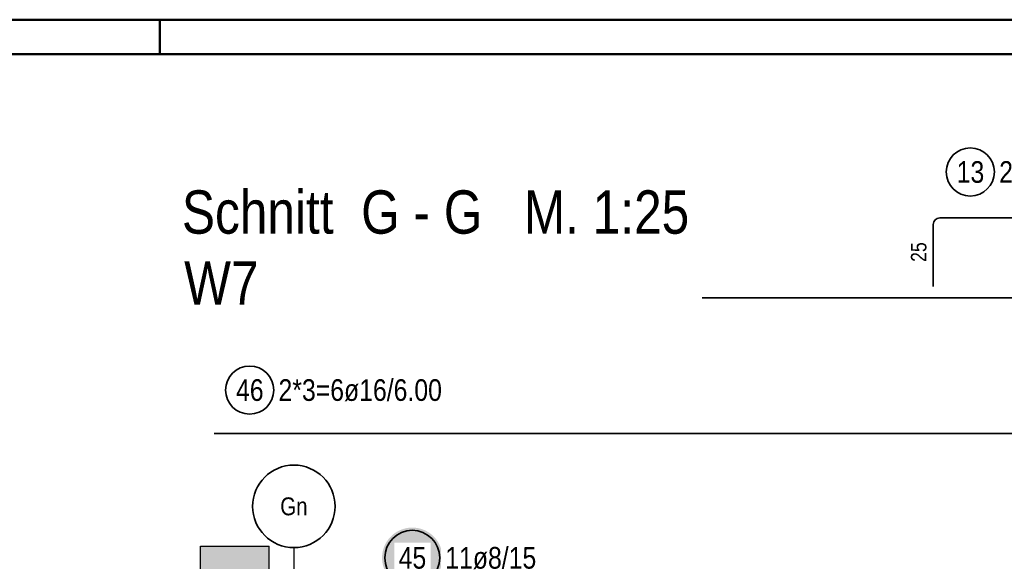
# Model space of a CAD drawing. Header units: millimetres. Extents: x -4.8 to 43.1, y -12 to 21.7.
# Tile 32 of 42: x 10.2 to 13.8, y 19.1 to 21. Entities that reach past the tile are written whole.
import ezdxf
from ezdxf.enums import TextEntityAlignment as Align

# ---------------------------------------------------------------- set-up
doc = ezdxf.new("R2010")
doc.units = ezdxf.units.MM
doc.linetypes.add('DASHDOTX2', pattern=[2, 1, -0.5, 0, -0.5])
doc.styles.add('Arial Narrow', font='ARIALN.TTF')

msp = doc.modelspace()

# ---------------------------------------------------------------- hatches: boundary and pattern name
at = {"lineweight": 25, "true_color": 0xffffff}
msp.add_hatch(color=7, dxfattribs=at).paths.add_polyline_path([(11.753677, 19.067573), (11.75361, 19.071412), (11.753409, 19.075246), (11.753074, 19.079071), (11.752606, 19.082882), (11.752005, 19.086674), (11.751273, 19.090443), (11.750409, 19.094184), (11.749415, 19.097893), (11.748293, 19.101564), (11.747043, 19.105195), (11.745667, 19.108779), (11.744167, 19.112314), (11.742544, 19.115793), (11.740801, 19.119214), (11.738939, 19.122573), (11.736962, 19.125864), (11.734871, 19.129084), (11.732668, 19.132229), (11.730358, 19.135295), (11.727941, 19.138279), (11.725423, 19.141177), (11.722804, 19.143985), (11.720089, 19.1467), (11.717281, 19.149319), (11.714383, 19.151837), (11.711399, 19.154254), (11.708333, 19.156564), (11.705188, 19.158767), (11.701968, 19.160858), (11.698677, 19.162835), (11.695318, 19.164697), (11.691897, 19.16644), (11.688418, 19.168063), (11.684883, 19.169563), (11.681299, 19.170939), (11.677668, 19.172189), (11.673997, 19.173311), (11.670288, 19.174305), (11.666547, 19.175169), (11.662778, 19.175901), (11.658986, 19.176502), (11.655175, 19.17697), (11.65135, 19.177305), (11.647516, 19.177506), (11.643677, 19.177573), (11.639838, 19.177506), (11.636003, 19.177305), (11.632178, 19.17697), (11.628368, 19.176502), (11.624575, 19.175901), (11.620806, 19.175169), (11.617065, 19.174305), (11.613356, 19.173311), (11.609685, 19.172189), (11.606054, 19.170939), (11.60247, 19.169563), (11.598936, 19.168063), (11.595456, 19.16644), (11.592035, 19.164697), (11.588677, 19.162835), (11.585385, 19.160858), (11.582165, 19.158767), (11.57902, 19.156564), (11.575954, 19.154254), (11.57297, 19.151837), (11.570072, 19.149319), (11.567264, 19.1467), (11.564549, 19.143985), (11.561931, 19.141177), (11.559412, 19.138279), (11.556995, 19.135295), (11.554685, 19.132229), (11.552482, 19.129084), (11.550391, 19.125864), (11.548414, 19.122573), (11.546552, 19.119214), (11.544809, 19.115793), (11.543187, 19.112314), (11.541686, 19.108779), (11.54031, 19.105195), (11.53906, 19.101564), (11.537938, 19.097893), (11.536944, 19.094184), (11.53608, 19.090443), (11.535348, 19.086674), (11.534747, 19.082882), (11.534279, 19.079071), (11.533945, 19.075246), (11.533744, 19.071412), (11.533677, 19.067573), (11.533744, 19.063734), (11.533945, 19.059899), (11.534279, 19.056074), (11.534747, 19.052264), (11.535348, 19.048471), (11.53608, 19.044702), (11.536944, 19.040961), (11.537938, 19.037252), (11.53906, 19.033581), (11.54031, 19.02995), (11.541686, 19.026366), (11.543187, 19.022832), (11.544809, 19.019352), (11.546552, 19.015931), (11.548414, 19.012573), (11.550391, 19.009281), (11.552482, 19.006061), (11.554685, 19.002916), (11.556995, 18.99985), (11.559412, 18.996866), (11.561931, 18.993968), (11.564549, 18.99116), (11.567264, 18.988445), (11.570072, 18.985827), (11.57297, 18.983308), (11.575954, 18.980891), (11.57902, 18.978581), (11.582165, 18.976378), (11.585385, 18.974287), (11.588677, 18.97231), (11.592035, 18.970448), (11.595456, 18.968705), (11.598936, 18.967083), (11.60247, 18.965582), (11.606054, 18.964206), (11.609685, 18.962956), (11.613356, 18.961834), (11.617065, 18.96084), (11.620806, 18.959976), (11.624575, 18.959244), (11.628368, 18.958643), (11.632178, 18.958175), (11.636003, 18.957841), (11.639838, 18.95764), (11.643677, 18.957573), (11.647516, 18.95764), (11.65135, 18.957841), (11.655175, 18.958175), (11.658986, 18.958643), (11.662778, 18.959244), (11.666547, 18.959976), (11.670288, 18.96084), (11.673997, 18.961834), (11.677668, 18.962956), (11.681299, 18.964206), (11.684883, 18.965582), (11.688418, 18.967083), (11.691897, 18.968705), (11.695318, 18.970448), (11.698677, 18.97231), (11.701968, 18.974287), (11.705188, 18.976378), (11.708333, 18.978581), (11.711399, 18.980891), (11.714383, 18.983308), (11.717281, 18.985827), (11.720089, 18.988445), (11.722804, 18.99116), (11.725423, 18.993968), (11.727941, 18.996866), (11.730358, 18.99985), (11.732668, 19.002916), (11.734871, 19.006061), (11.736962, 19.009281), (11.738939, 19.012573), (11.740801, 19.015931), (11.742544, 19.019352), (11.744167, 19.022832), (11.745667, 19.026366), (11.747043, 19.02995), (11.748293, 19.033581), (11.749415, 19.037252), (11.750409, 19.040961), (11.751273, 19.044702), (11.752005, 19.048471), (11.752606, 19.052264), (11.753074, 19.056074), (11.753409, 19.059899)])
at = {"lineweight": 13, "true_color": 0xd7ffd7}
msp.add_hatch(color=254, dxfattribs=at).paths.add_polyline_path([(10.873129, 18.559874), (11.123129, 18.559874), (11.123129, 19.109874), (10.873129, 19.109874)])

# ---------------------------------------------------------------- linework, layer by layer
at = {"color": 4, "linetype": 'Continuous', "lineweight": 50}
for p, q in [((29.725, 21.025), (0, 21.025)), ((29.6, 20.9), (0.5, 20.9))]:
    msp.add_line(p, q, dxfattribs=at)
at = {"color": 4, "linetype": 'Continuous', "lineweight": 50, "ltscale": 4}
msp.add_line((10.725, 21.025), (10.725, 20.9), dxfattribs=at)
at = {"color": 2, "linetype": 'Continuous', "lineweight": 35}
for p, q in [((13.538752, 20.05425), (13.538752, 20.28025)), ((13.562752, 20.30425), (17.816081, 20.30425)), ((20.120369, 20.013787), (12.69758, 20.013787)), ((12.69758, 20.013787), (12.69758, 20.013787)), ((10.923029, 19.520115), (16.923029, 19.520115))]:
    msp.add_line(p, q, dxfattribs=at)
at = {"color": 3, "linetype": 'Continuous', "lineweight": 25}
for p, q in [((10.873129, 19.109874), (11.123129, 19.109874)), ((10.873129, 18.559874), (10.873129, 19.109874)), ((11.123129, 18.559874), (11.123129, 19.109874))]:
    msp.add_line(p, q, dxfattribs=at)
at = {"color": 3, "linetype": 'DASHDOTX2', "lineweight": 25, "ltscale": 0.25}
msp.add_line((11.213029, 19.104816), (11.213029, 15.135942), dxfattribs=at)
at = {"color": 2, "linetype": 'Continuous', "lineweight": 35}
for centre, radius in [((13.673599, 20.47105), 0.0875), ((11.052118, 19.677783), 0.0875), ((11.213029, 19.254816), 0.15), ((11.643677, 19.067573), 0.1)]:
    msp.add_circle(centre, radius, dxfattribs=at)
msp.add_arc((13.562752, 20.28025), 0.024, 90, 180, dxfattribs=at)

# ---------------------------------------------------------------- texts
at = {"color": 1, "lineweight": 70, "style": 'Arial Narrow'}
for s, p in [('Schnitt  G - G   M. 1:25', (10.805733, 20.246647)), ('W7', (10.813856, 19.988777))]:
    msp.add_text(s, height=0.1575, dxfattribs=at).set_placement(p)
at = {"color": 3, "lineweight": 25, "style": 'Arial Narrow'}
msp.add_text('Gn', height=0.065, dxfattribs=at).set_placement((11.213029, 19.254816), align=Align.MIDDLE_CENTER)
at = {"color": 2, "lineweight": 35, "char_height": 0.07875, "attachment_point": 1, "line_spacing_factor": 0.9, "style": 'Arial Narrow'}
for s, insert in [('13', (13.623986, 20.510425)), ('2ø12/4.53', (13.778599, 20.510425)), ('46', (11.002505, 19.717158)), ('2*3=6ø16/6.00', (11.157118, 19.717158))]:
    msp.add_mtext(s, dxfattribs=dict(at, insert=insert))
at = {"color": 3, "lineweight": 25, "insert": (13.457502, 20.143813), "char_height": 0.05625, "attachment_point": 1, "rotation": 90, "line_spacing_factor": 0.9, "style": 'Arial Narrow'}
msp.add_mtext('25', dxfattribs=at)
at = {"color": 2, "lineweight": 35, "insert": (11.763677, 19.106948), "char_height": 0.07875, "attachment_point": 1, "line_spacing_factor": 0.9, "style": 'Arial Narrow', "bg_fill": 3, "box_fill_scale": 1.2, "bg_fill_color": 256, "bg_fill_true_color": 13158600, "bg_fill_transparency": 0}
msp.add_mtext('11ø8/15', dxfattribs=at)

# ---------------------------------------------------------------- next in the draw order: texts
at = {"color": 2, "lineweight": 35, "insert": (11.594064, 19.106948), "char_height": 0.07875, "attachment_point": 1, "line_spacing_factor": 0.9, "style": 'Arial Narrow', "bg_fill": 3, "box_fill_scale": 1.2, "bg_fill_color": 256, "bg_fill_true_color": 13158600, "bg_fill_transparency": 0}
msp.add_mtext('45', dxfattribs=at)

doc.saveas('drawing.dxf')
